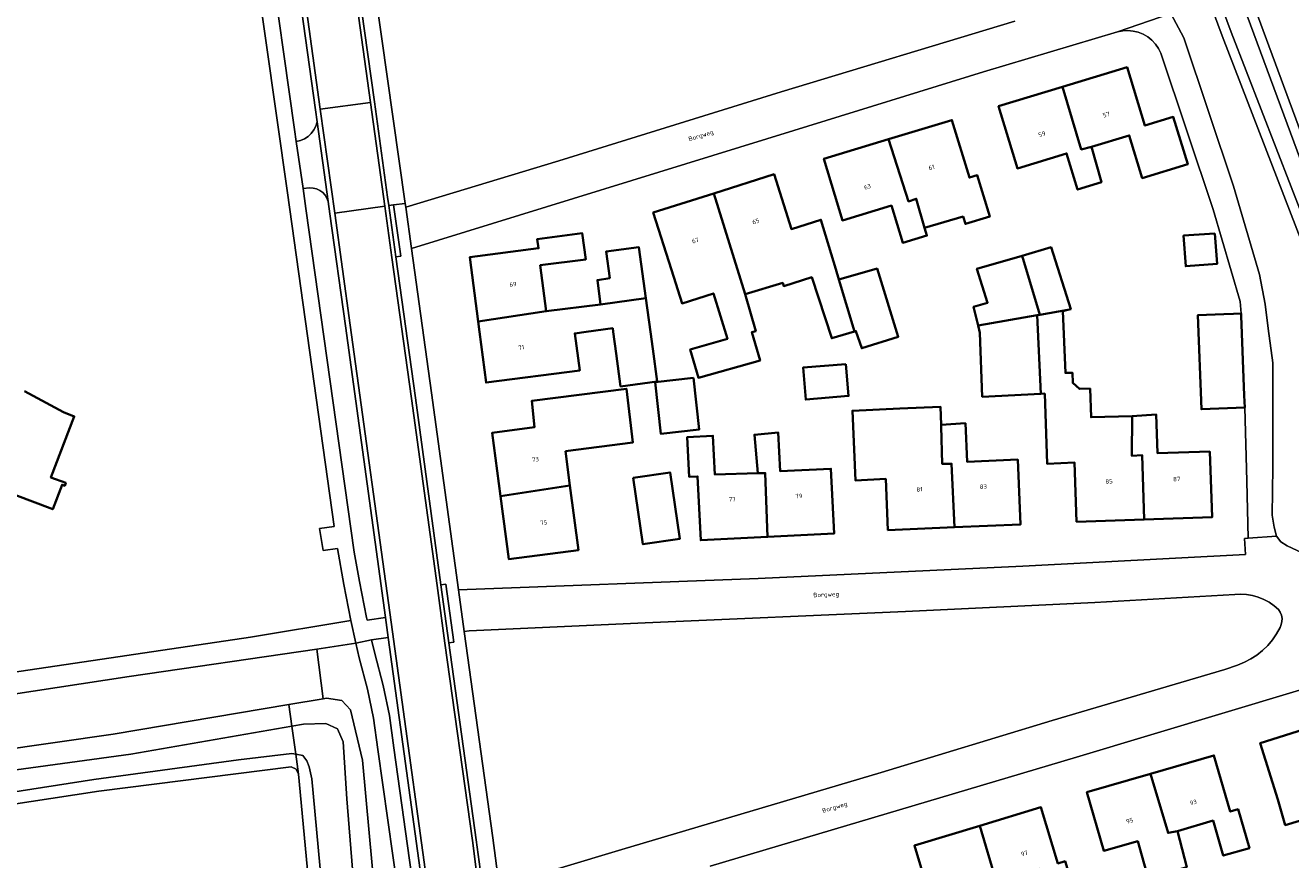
# Model space of a CAD drawing. Header units: metres. Extents: x 229229 to 231729, y 593167 to 595667.
# Tile 170 of 256: x 230402 to 230531, y 593946 to 594031. Entities that reach past the tile are written whole.
import ezdxf
from ezdxf.enums import TextEntityAlignment as Align

# ---------------------------------------------------------------- set-up
doc = ezdxf.new("R2010")
doc.units = ezdxf.units.M
for name, color, linetype, lineweight in [('B-WE-GR-GRAS-GV', 60, 'Continuous', 13), ('B-WE-GR-GROENVOORZIENING-GV', 80, 'Continuous', 18), ('B-WE-OG-BEBOUWING-GV', 7, 'Continuous', 35), ('B-WE-OG-BEBOUWING-T18', 10, 'Continuous', 18), ('B-WE-OG-TERREIN_ERF-GV', 7, 'Continuous', 18), ('B-WE-OG-TOPOGRAFIE-T18', 10, 'Continuous', 18), ('B-WE-OG-WATER-GV', 130, 'Continuous', 18), ('B-WE-OG-WATER_SLOOT-GV', 120, 'Continuous', 18), ('B-WE-VH-VERHARDING_GESLOTEN-GV', 252, 'Continuous', 18), ('B-WE-VH-VERHARDING_OPEN-GV', 252, 'Continuous', 18), ('B-WE-VH-VERHARDING_TEGEL-GV', 252, 'Continuous', 18)]:
    doc.layers.add(name, color=color, linetype=linetype, lineweight=lineweight)
doc.styles.add('NLCS-ISO-M250-T18', font='NLCS-ISO.ttf', dxfattribs={"height": 0.45})

msp = doc.modelspace()

# ---------------------------------------------------------------- linework, layer by layer
at = {"layer": 'B-WE-GR-GRAS-GV'}
msp.add_lwpolyline([(230432.7, 593962.668), (230432.029, 593967.725), (230412.956, 593964.929), (230388.507, 593961.199), (230354.366, 593956.011), (230353.197, 593955.833), (230353.971, 593950.74), (230357.255, 593951.288), (230411.346, 593959.047), (230429.211, 593962.076)], close=True, dxfattribs=at)
at = {"layer": 'B-WE-GR-GROENVOORZIENING-GV'}
for points in [[(230491.352, 594197.308), (230497.887, 594148.569), (230499.51, 594137.905), (230500.499, 594134.515), (230501.71, 594132.63), (230502.906, 594130.598), (230507.251, 594104.299), (230511.482, 594083.163), (230515.39, 594069.312), (230515.247, 594067.699), (230514.645, 594066.504), (230512.703, 594065.803), (230510.404, 594066.648), (230516.858, 594049.742), (230516.757, 594050.077), (230517.088, 594051.331), (230518.307, 594052.128), (230520.346, 594052.14), (230533.335, 594016.97), (230544.501, 593992.17), (230553.824, 593973.727), (230574.035, 593934.433)], [(230437.394, 594038.676), (230441.041, 594013.066), (230441.095, 594012.689), (230456.647, 594017.394), (230479.272, 594024.411), (230503.041, 594031.61)], [(230450.653, 593943.594), (230463.047, 593947.314), (230489.432, 593955.17), (230506.815, 593960.459), (230524.399, 593965.655), (230525.691, 593966.097), (230526.377, 593966.37), (230527.033, 593966.709), (230527.652, 593967.111), (230528.229, 593967.573), (230528.757, 593968.089), (230529.231, 593968.655), (230529.647, 593969.265), (230530.001, 593969.913), (230530.129, 593970.209), (230530.196, 593970.524), (230530.201, 593970.846), (230530.142, 593971.163), (230530.023, 593971.463), (230529.848, 593971.733), (230529.387, 593972.13), (230528.886, 593972.475), (230528.351, 593972.763), (230527.787, 593972.992), (230527.202, 593973.158), (230526.603, 593973.259), (230525.995, 593973.295), (230525.388, 593973.264), (230511.177, 593972.46), (230491.919, 593971.534), (230465.426, 593970.384), (230447.547, 593969.584), (230447.031, 593969.515), (230449.949, 593948.528), (230450.59, 593943.59)], [(230440.266, 593943.12), (230438.251, 593957.5), (230437.817, 593960.691), (230437.2, 593963.633), (230436.367, 593966.838), (230436.027, 593968.311), (230432.029, 593967.725), (230432.7, 593962.668), (230433.02, 593962.722), (230434.592, 593962.499), (230435.482, 593961.535), (230436.676, 593956.427), (230438.006, 593942.01)], [(230396.314, 593897.405), (230415.55, 593898.59), (230430.624, 593899.576), (230432.546, 593900.245), (230433.18, 593901.194), (230432.655, 593919.714), (230432.715, 593924.709), (230432.259, 593932.934), (230430.167, 593954.999), (230429.952, 593955.49), (230429.441, 593955.727), (230409.875, 593953.269), (230388.752, 593950.044)]]:
    msp.add_lwpolyline(points, dxfattribs=at)
for points in [[(230429.509, 594039.866), (230427.092, 594039.525), (230429.769, 594020.572), (230429.946, 594019.36), (230430.377, 594019.46), (230430.784, 594019.633), (230431.155, 594019.874), (230431.479, 594020.175), (230431.745, 594020.528), (230431.947, 594020.922), (230432.077, 594021.345), (230431.905, 594022.586)], [(230434.953, 594000.612), (230433.374, 594011.994), (230433.201, 594013.238), (230433.076, 594013.58), (230432.886, 594013.892), (230432.639, 594014.16), (230432.345, 594014.375), (230432.014, 594014.528), (230431.659, 594014.614), (230431.295, 594014.629), (230430.659, 594014.565), (230430.919, 594012.534), (230435.855, 593977.567), (230436.379, 593974.606), (230437.097, 593970.92), (230437.157, 593970.659), (230439.019, 593970.936)], [(230439.3, 593968.893), (230437.62, 593968.656), (230437.944, 593967.254), (230438.789, 593963.997), (230439.425, 593960.962), (230439.871, 593957.681), (230441.883, 593943.329), (230442.637, 593937.598), (230443.187, 593932.483), (230443.673, 593932.535), (230443.819, 593932.567), (230443.948, 593932.642), (230444.047, 593932.754), (230444.107, 593932.891), (230444.121, 593933.04), (230443.539, 593938.081)]]:
    msp.add_lwpolyline(points, close=True, dxfattribs=at)
at = {"layer": 'B-WE-OG-BEBOUWING-GV'}
for points in [[(230507.877, 594024.92), (230509.778, 594018.55), (230510.842, 594018.819), (230514.669, 594019.975), (230515.985, 594015.642), (230520.609, 594017.047), (230519.149, 594021.853), (230516.253, 594020.974), (230514.449, 594026.916)], [(230510.842, 594018.819), (230509.778, 594018.55), (230507.877, 594024.92), (230501.376, 594022.946), (230503.296, 594016.625), (230508.3, 594018.144), (230509.416, 594014.469), (230511.834, 594015.209)], [(230497.778, 594011.743), (230498.011, 594010.973), (230500.478, 594011.719), (230499.206, 594015.929), (230498.407, 594015.688), (230496.64, 594021.536), (230490.173, 594019.582), (230492.218, 594013.266), (230493.004, 594013.535), (230493.859, 594010.591)], [(230490.173, 594019.582), (230483.608, 594017.599), (230485.502, 594011.329), (230490.485, 594012.835), (230491.627, 594009.055), (230494.092, 594009.791), (230493.859, 594010.591), (230493.004, 594013.535), (230492.218, 594013.266)], [(230472.414, 594014.074), (230475.617, 594003.823), (230479.432, 594004.976), (230479.537, 594004.646), (230482.383, 594005.55), (230484.403, 593999.344), (230486.709, 594000.024), (230485.131, 594005.318), (230484.82, 594006.353), (230483.317, 594011.392), (230480.311, 594010.439), (230478.54, 594016.018)], [(230475.617, 594003.823), (230472.414, 594014.074), (230466.255, 594012.119), (230468.106, 594006.287), (230469.184, 594002.89), (230472.384, 594003.902), (230473.797, 593999.283), (230470.015, 593998.213), (230470.844, 593995.322), (230477.124, 593997.083), (230476.295, 593999.973), (230476.688, 594000.077)], [(230448.451, 594001.055), (230455.38, 594002.086), (230454.769, 594006.766), (230459.39, 594007.369), (230459.044, 594010.023), (230454.469, 594009.425), (230454.591, 594008.489), (230447.6, 594007.576)], [(230523.382, 594010.008), (230520.188, 594009.782), (230520.408, 594006.671), (230523.602, 594006.897)], [(230465.51, 594003.409), (230464.806, 594008.606), (230461.486, 594008.167), (230461.836, 594005.462), (230460.587, 594005.264), (230460.886, 594002.77)], [(230505.298, 594001.688), (230505.568, 594001.735), (230503.764, 594007.74), (230499.182, 594006.415), (230500.256, 594002.953), (230498.828, 594002.538), (230499.298, 594000.64)], [(230505.568, 594001.735), (230508.408, 594002.231), (230508.721, 594002.31), (230506.712, 594008.592), (230503.764, 594007.74)], [(230486.709, 594000.024), (230486.865, 594000.07), (230487.455, 593998.321), (230491.167, 593999.499), (230489.021, 594006.423), (230485.131, 594005.318)], [(230465.51, 594003.409), (230460.886, 594002.77), (230455.38, 594002.086), (230448.451, 594001.055), (230448.589, 594000), (230449.265, 593994.825), (230458.785, 593996.068), (230458.273, 593999.841), (230459.445, 594000), (230462.135, 594000.365), (230462.184, 594000), (230462.486, 593997.774), (230462.944, 593994.44), (230466.661, 593994.953), (230466.206, 593998.278), (230465.973, 594000)], [(230506.084, 593993.719), (230506.331, 593986.563), (230509.114, 593986.686), (230509.318, 593980.67), (230516.18, 593980.903), (230515.982, 593987.446), (230514.935, 593987.374), (230514.972, 593991.425), (230510.788, 593991.303), (230510.687, 593994.219), (230509.596, 593994.181), (230508.926, 593994.794), (230508.89, 593995.839), (230508.175, 593995.814), (230507.901, 594002.103), (230508.408, 594002.231), (230505.568, 594001.735), (230505.298, 594001.688), (230505.68, 593993.698)], [(230499.298, 594000.64), (230499.482, 593999.899), (230499.709, 593993.383), (230505.68, 593993.698), (230505.298, 594001.688)], [(230526.042, 594001.854), (230525.256, 594001.825), (230524.288, 594001.789), (230521.652, 594001.691), (230522.006, 593992.126), (230526.405, 593992.289), (230526.36, 593993.515), (230526.06, 594001.607)], [(230485.838, 593996.721), (230481.492, 593996.35), (230481.769, 593993.109), (230486.115, 593993.48)], [(230470.347, 593995.311), (230466.442, 593994.886), (230467.016, 593989.617), (230470.92, 593990.042)], [(230457.32, 593987.861), (230464.194, 593988.746), (230463.529, 593994.198), (230453.908, 593992.965), (230454.188, 593990.296), (230449.883, 593989.732), (230450.73, 593983.268), (230457.781, 593984.344)], [(230496.9, 593980.117), (230496.606, 593986.577), (230495.627, 593986.576), (230495.553, 593990.377), (230495.55, 593990.538), (230495.467, 593992.376), (230491.332, 593992.189), (230486.51, 593991.971), (230486.831, 593984.863), (230489.898, 593985.027), (230490.12, 593979.829)], [(230495.553, 593990.377), (230495.627, 593986.576), (230496.606, 593986.577), (230496.9, 593980.117), (230503.609, 593980.403), (230503.328, 593987.001), (230498.171, 593986.782), (230498.005, 593990.686), (230495.55, 593990.538)], [(230514.935, 593987.374), (230515.982, 593987.446), (230516.18, 593980.903), (230523.085, 593981.137), (230522.858, 593987.814), (230517.548, 593987.634), (230517.415, 593991.572), (230514.972, 593991.425)], [(230476.903, 593985.611), (230472.525, 593985.468), (230472.326, 593989.416), (230469.721, 593989.284), (230469.925, 593985.24), (230470.767, 593985.283), (230471.095, 593978.788), (230477.886, 593979.13), (230477.64, 593985.624)], [(230477.886, 593979.13), (230484.65, 593979.471), (230484.318, 593986.063), (230479.166, 593985.803), (230478.967, 593989.75), (230476.552, 593989.529), (230476.903, 593985.611), (230477.64, 593985.624)], [(230464.225, 593985.143), (230465.203, 593978.376), (230468.95, 593978.918), (230467.972, 593985.684)], [(230450.73, 593983.268), (230451.569, 593976.868), (230458.64, 593977.794), (230457.781, 593984.344)], [(230535.245, 593951.239), (230535.633, 593949.995), (230538.042, 593950.716), (230537.646, 593952.086), (230536.914, 593954.615), (230536.099, 593954.389), (230534.31, 593960.131), (230527.981, 593958.158), (230529.771, 593952.416), (230530.531, 593949.811)], [(230516.835, 593955.033), (230518.621, 593949.011), (230519.589, 593949.202), (230523.192, 593950.277), (230524.229, 593946.701), (230526.883, 593947.47), (230525.739, 593951.416), (230524.934, 593951.182), (230523.275, 593956.901)], [(230515.534, 593948.188), (230516.58, 593944.416), (230518.114, 593944.83), (230520.518, 593945.535), (230519.589, 593949.202), (230518.621, 593949.011), (230516.835, 593955.033), (230510.365, 593953.157), (230512.095, 593947.191)], [(230502.017, 593944.304), (230505.615, 593945.356), (230506.763, 593941.555), (230509.297, 593942.321), (230508.148, 593946.128), (230507.415, 593945.907), (230505.69, 593951.619), (230499.472, 593949.741), (230501.148, 593944.109)], [(230500.395, 593939.664), (230503.161, 593940.475), (230502.017, 593944.304), (230501.148, 593944.109), (230499.472, 593949.741), (230492.811, 593947.73), (230494.517, 593942.082), (230497.715, 593943.047), (230498.896, 593939.25)]]:
    msp.add_lwpolyline(points, close=True, dxfattribs=at)
msp.add_lwpolyline([(230401.321, 593983.407), (230405.192, 593981.948), (230406.13, 593984.428), (230406.401, 593984.327), (230406.512, 593984.624), (230404.995, 593985.187), (230407.383, 593991.384), (230406.291, 593991.821), (230402.314, 593993.961)], dxfattribs=at)
at = {"layer": 'B-WE-OG-TERREIN_ERF-GV'}
for points in [[(230564.969, 593940.9), (230555.776, 593959.946), (230546.091, 593979.105), (230540.807, 593989.928), (230534.774, 594002.538), (230524.102, 594030.125), (230516.959, 594049.407), (230516.858, 594049.742), (230510.404, 594066.648), (230509.685, 594068.609), (230507.883, 594073.782), (230504.301, 594086.114), (230500.516, 594105.203), (230499.155, 594112.141), (230498.667, 594119.662), (230496.77, 594129.608), (230493.297, 594145.72), (230489.081, 594180.171), (230486.646, 594198.131)], [(230388.455, 593963.46), (230425.306, 593968.942), (230435.491, 593970.639), (230434.778, 593974.297), (230434.131, 593977.953), (230432.677, 593977.745), (230432.309, 593979.978), (230433.8, 593980.205), (230429.066, 594014.151), (230422.412, 594060.911), (230411.207, 594059.256), (230374.633, 594053.668)], [(230518.896, 594032.394), (230520.229, 594029.91), (230525.256, 594014.804), (230527.898, 594005.812), (230528.493, 594002.805), (230528.806, 594000.335), (230529.27, 593996.835), (230529.28, 593986.215), (230529.212, 593981.337), (230529.397, 593980.117), (230529.646, 593979.192), (230530.075, 593978.642), (230530.725, 593978.211), (230539.111, 593974.337)], [(230402.314, 593993.961), (230406.291, 593991.821), (230407.383, 593991.384), (230404.995, 593985.187), (230406.512, 593984.624), (230406.401, 593984.327), (230406.13, 593984.428), (230405.192, 593981.948), (230401.321, 593983.407)], [(230546.864, 593943.767), (230544.651, 593951.189), (230547.613, 593952.16), (230548.306, 593949.947), (230550.371, 593950.614), (230542.325, 593964.804), (230541.582, 593965.424), (230540.988, 593965.686), (230540.379, 593965.836), (230539.971, 593965.894), (230539.208, 593965.725), (230509.298, 593956.717), (230472.046, 593945.632)]]:
    msp.add_lwpolyline(points, dxfattribs=at)
for points in [[(230521.652, 594001.691), (230524.288, 594001.789), (230525.256, 594001.825), (230526.042, 594001.854), (230525.951, 594003.089), (230523.19, 594012.428), (230517.861, 594028.35), (230517.626, 594028.831), (230517.323, 594029.272), (230516.959, 594029.665), (230516.542, 594030.001), (230516.081, 594030.272), (230515.584, 594030.473), (230515.064, 594030.599), (230514.531, 594030.648), (230513.997, 594030.62), (230513.472, 594030.513), (230499.848, 594026.459), (230480.547, 594020.465), (230441.677, 594008.483), (230443.712, 593993.778), (230446.453, 593973.75), (230476.917, 593974.898), (230503.86, 593976.159), (230526.481, 593977.329), (230526.396, 593978.977), (230526.774, 593978.997), (230526.636, 593984.811), (230526.405, 593992.289), (230522.006, 593992.126)], [(230501.376, 594022.946), (230507.877, 594024.92), (230514.449, 594026.916), (230516.253, 594020.974), (230519.149, 594021.853), (230520.609, 594017.047), (230515.985, 594015.642), (230514.669, 594019.975), (230510.842, 594018.819), (230511.834, 594015.209), (230509.416, 594014.469), (230508.3, 594018.144), (230503.296, 594016.625)], [(230485.502, 594011.329), (230483.608, 594017.599), (230490.173, 594019.582), (230496.64, 594021.536), (230498.407, 594015.688), (230499.206, 594015.929), (230500.478, 594011.719), (230498.011, 594010.973), (230497.778, 594011.743), (230493.859, 594010.591), (230494.092, 594009.791), (230491.627, 594009.055), (230490.485, 594012.835)], [(230477.124, 593997.083), (230470.844, 593995.322), (230470.015, 593998.213), (230473.797, 593999.283), (230472.384, 594003.902), (230469.184, 594002.89), (230468.106, 594006.287), (230466.255, 594012.119), (230472.414, 594014.074), (230478.54, 594016.018), (230480.311, 594010.439), (230483.317, 594011.392), (230484.82, 594006.353), (230485.131, 594005.318), (230489.021, 594006.423), (230491.167, 593999.499), (230487.455, 593998.321), (230486.865, 594000.07), (230486.709, 594000.024), (230484.403, 593999.344), (230482.383, 594005.55), (230479.537, 594004.646), (230479.432, 594004.976), (230475.617, 594003.823), (230476.688, 594000.077), (230476.295, 593999.973)], [(230466.661, 593994.953), (230462.944, 593994.44), (230462.486, 593997.774), (230462.184, 594000), (230462.135, 594000.365), (230459.445, 594000), (230458.273, 593999.841), (230458.785, 593996.068), (230449.265, 593994.825), (230448.589, 594000), (230448.451, 594001.055), (230447.6, 594007.576), (230454.591, 594008.489), (230454.469, 594009.425), (230459.044, 594010.023), (230459.39, 594007.369), (230454.769, 594006.766), (230455.38, 594002.086), (230460.886, 594002.77), (230460.587, 594005.264), (230461.836, 594005.462), (230461.486, 594008.167), (230464.806, 594008.606), (230465.51, 594003.409), (230465.973, 594000), (230466.206, 593998.278)], [(230520.188, 594009.782), (230523.382, 594010.008), (230523.602, 594006.897), (230520.408, 594006.671)], [(230506.084, 593993.719), (230505.68, 593993.698), (230499.709, 593993.383), (230499.482, 593999.899), (230499.298, 594000.64), (230498.828, 594002.538), (230500.256, 594002.953), (230499.182, 594006.415), (230503.764, 594007.74), (230506.712, 594008.592), (230508.721, 594002.31), (230508.408, 594002.231), (230507.901, 594002.103), (230508.175, 593995.814), (230508.89, 593995.839), (230508.926, 593994.794), (230509.596, 593994.181), (230510.687, 593994.219), (230510.788, 593991.303), (230514.972, 593991.425), (230517.415, 593991.572), (230517.548, 593987.634), (230522.858, 593987.814), (230523.085, 593981.137), (230516.18, 593980.903), (230509.318, 593980.67), (230509.114, 593986.686), (230506.331, 593986.563)], [(230485.838, 593996.721), (230486.115, 593993.48), (230481.769, 593993.109), (230481.492, 593996.35)], [(230470.92, 593990.042), (230467.016, 593989.617), (230466.442, 593994.886), (230470.347, 593995.311)], [(230464.194, 593988.746), (230457.32, 593987.861), (230457.781, 593984.344), (230458.64, 593977.794), (230451.569, 593976.868), (230450.73, 593983.268), (230449.883, 593989.732), (230454.188, 593990.296), (230453.908, 593992.965), (230463.529, 593994.198)], [(230495.467, 593992.376), (230495.55, 593990.538), (230498.005, 593990.686), (230498.171, 593986.782), (230503.328, 593987.001), (230503.609, 593980.403), (230496.9, 593980.117), (230490.12, 593979.829), (230489.898, 593985.027), (230486.831, 593984.863), (230486.51, 593991.971), (230491.332, 593992.189)], [(230472.525, 593985.468), (230476.903, 593985.611), (230476.552, 593989.529), (230478.967, 593989.75), (230479.166, 593985.803), (230484.318, 593986.063), (230484.65, 593979.471), (230477.886, 593979.13), (230471.095, 593978.788), (230470.767, 593985.283), (230469.925, 593985.24), (230469.721, 593989.284), (230472.326, 593989.416)], [(230468.95, 593978.918), (230465.203, 593978.376), (230464.225, 593985.143), (230467.972, 593985.684)], [(230535.245, 593951.239), (230530.531, 593949.811), (230529.771, 593952.416), (230527.981, 593958.158), (230534.31, 593960.131), (230540.709, 593962.126), (230542.488, 593956.418), (230543.166, 593956.629), (230544.359, 593952.802), (230541.812, 593952.008), (230541.448, 593953.174), (230537.646, 593952.086), (230538.042, 593950.716), (230535.633, 593949.995)], [(230510.365, 593953.157), (230516.835, 593955.033), (230523.275, 593956.901), (230524.934, 593951.182), (230525.739, 593951.416), (230526.883, 593947.47), (230524.229, 593946.701), (230523.192, 593950.277), (230519.589, 593949.202), (230520.518, 593945.535), (230518.114, 593944.83), (230516.58, 593944.416), (230515.534, 593948.188), (230512.095, 593947.191)], [(230500.395, 593939.664), (230498.896, 593939.25), (230497.715, 593943.047), (230494.517, 593942.082), (230492.811, 593947.73), (230499.472, 593949.741), (230505.69, 593951.619), (230507.415, 593945.907), (230508.148, 593946.128), (230509.297, 593942.321), (230506.763, 593941.555), (230505.615, 593945.356), (230502.017, 593944.304), (230503.161, 593940.475)]]:
    msp.add_lwpolyline(points, close=True, dxfattribs=at)
at = {"layer": 'B-WE-OG-WATER-GV'}
for points in [[(230572.715, 593927.987), (230574.846, 593928.314), (230575.271, 593928.817), (230575.28, 593929.155), (230573.132, 593934.001), (230552.933, 593973.273), (230543.598, 593991.739), (230532.409, 594016.591), (230519.651, 594051.136), (230518.608, 594051.13), (230517.957, 594050.704), (230517.796, 594050.095), (230517.907, 594049.725), (230525.037, 594030.479), (230535.693, 594002.935), (230541.707, 593990.363), (230546.987, 593979.55), (230556.673, 593960.389), (230565.864, 593941.346)], [(230429.893, 593957.026), (230429.509, 593959.866), (230413.144, 593957.041), (230383.573, 593952.998), (230355.702, 593948.682), (230354.672, 593948.191), (230354.721, 593947.26), (230355.408, 593946.328), (230358.153, 593946.475), (230366.29, 593947.75), (230409.358, 593954.452), (230424.081, 593956.439), (230429.507, 593957.098)], [(230429.893, 593957.026), (230430.627, 593956.89), (230431.028, 593956.346), (230431.268, 593955.737), (230431.55, 593954.501), (230432.503, 593943.908), (230433.058, 593938.363), (230433.17, 593935.279), (230433.366, 593933.71), (230433.842, 593933.065), (230434.991, 593933.009), (230435.971, 593933.429), (230436.335, 593934.298), (230436.419, 593936.064), (230435.103, 593952.485), (230434.713, 593958.274), (230434.152, 593959.62), (230432.948, 593960.152), (230430.679, 593960.068), (230429.509, 593959.866)]]:
    msp.add_lwpolyline(points, close=True, dxfattribs=at)
at = {"layer": 'B-WE-OG-WATER_SLOOT-GV'}
for points in [[(230572.154, 593926.889), (230575.368, 593927.382), (230576.261, 593928.44), (230576.286, 593929.354), (230574.035, 593934.433), (230553.824, 593973.727), (230544.501, 593992.17), (230533.335, 594016.97), (230520.346, 594052.14), (230518.307, 594052.128), (230517.088, 594051.331), (230516.757, 594050.077), (230516.858, 594049.742), (230516.959, 594049.407), (230524.102, 594030.125), (230534.774, 594002.538), (230540.807, 593989.928), (230546.091, 593979.105), (230555.776, 593959.946), (230564.969, 593940.9)], [(230572.715, 593927.987), (230565.864, 593941.346), (230556.673, 593960.389), (230546.987, 593979.55), (230541.707, 593990.363), (230535.693, 594002.935), (230525.037, 594030.479), (230517.907, 594049.725), (230517.796, 594050.095), (230517.957, 594050.704), (230518.608, 594051.13), (230519.651, 594051.136), (230532.409, 594016.591), (230543.598, 593991.739), (230552.933, 593973.273), (230573.132, 593934.001), (230575.28, 593929.155), (230575.271, 593928.817), (230574.846, 593928.314)]]:
    msp.add_lwpolyline(points, close=True, dxfattribs=at)
for points in [[(230438.006, 593942.01), (230436.676, 593956.427), (230435.482, 593961.535), (230434.592, 593962.499), (230433.02, 593962.722), (230432.7, 593962.668), (230429.211, 593962.076), (230429.509, 593959.866), (230430.679, 593960.068), (230432.948, 593960.152), (230434.152, 593959.62), (230434.713, 593958.274), (230435.103, 593952.485), (230436.419, 593936.064)], [(230383.573, 593952.998), (230413.144, 593957.041), (230429.509, 593959.866), (230429.211, 593962.076), (230411.346, 593959.047), (230357.255, 593951.288)], [(230388.752, 593950.044), (230409.875, 593953.269), (230429.441, 593955.727), (230429.952, 593955.49), (230430.167, 593954.999), (230429.893, 593957.026), (230429.507, 593957.098), (230424.081, 593956.439), (230409.358, 593954.452), (230366.29, 593947.75)], [(230432.503, 593943.908), (230431.55, 593954.501), (230431.268, 593955.737), (230431.028, 593956.346), (230430.627, 593956.89), (230429.893, 593957.026), (230430.167, 593954.999), (230432.259, 593932.934)]]:
    msp.add_lwpolyline(points, dxfattribs=at)
at = {"layer": 'B-WE-VH-VERHARDING_GESLOTEN-GV'}
for points in [[(230429.509, 594039.866), (230431.905, 594022.586), (230432.077, 594021.345), (230433.201, 594013.238), (230433.374, 594011.994), (230434.953, 594000.612), (230439.019, 593970.936), (230439.3, 593968.893), (230443.539, 593938.081)], [(230444.035, 593938.144), (230439.727, 593969.458), (230435.448, 594000.68), (230433.869, 594012.063), (230432.401, 594022.651), (230430.004, 594039.935)], [(230430.004, 594039.935), (230432.401, 594022.651), (230437.502, 594023.326), (230435.528, 594037.57)], [(230435.528, 594037.57), (230437.502, 594023.326), (230438.963, 594012.778), (230439.685, 594007.553), (230441.669, 593993.224), (230444.273, 593974.2), (230445.076, 593968.316), (230447.868, 593948.246), (230449.141, 593938.261)], [(230448.844, 593943.833), (230448.264, 593948.299), (230445.472, 593968.37), (230444.669, 593974.254), (230442.065, 593993.279), (230440.081, 594007.608), (230439.359, 594012.833), (230439.241, 594013.686), (230437.899, 594023.378), (230435.924, 594037.625)], [(230449.141, 593938.261), (230447.868, 593948.246), (230445.076, 593968.316), (230444.273, 593974.2), (230441.669, 593993.224), (230439.685, 594007.553), (230438.963, 594012.778), (230433.869, 594012.063), (230435.448, 594000.68), (230439.727, 593969.458), (230444.035, 593938.144)]]:
    msp.add_lwpolyline(points, dxfattribs=at)
msp.add_lwpolyline([(230432.401, 594022.651), (230433.869, 594012.063), (230438.963, 594012.778), (230437.502, 594023.326)], close=True, dxfattribs=at)
at = {"layer": 'B-WE-VH-VERHARDING_OPEN-GV'}
for points in [[(230422.412, 594060.911), (230429.066, 594014.151), (230433.8, 593980.205), (230432.309, 593979.978), (230432.677, 593977.745), (230434.131, 593977.953), (230434.778, 593974.297), (230435.491, 593970.639), (230436.027, 593968.311), (230437.62, 593968.656), (230439.3, 593968.893), (230439.019, 593970.936), (230437.157, 593970.659), (230437.097, 593970.92), (230436.379, 593974.606), (230435.855, 593977.567), (230430.919, 594012.534), (230430.659, 594014.565), (230429.946, 594019.36), (230429.769, 594020.572), (230427.092, 594039.525)], [(230435.924, 594037.625), (230437.899, 594023.378), (230439.241, 594013.686), (230439.359, 594012.833), (230439.854, 594012.901), (230441.041, 594013.066), (230437.394, 594038.676)], [(230503.041, 594031.61), (230479.272, 594024.411), (230456.647, 594017.394), (230441.095, 594012.689), (230441.677, 594008.483), (230480.547, 594020.465), (230499.848, 594026.459), (230513.472, 594030.513), (230518.896, 594032.394)], [(230450.59, 593943.59), (230449.949, 593948.528), (230447.031, 593969.515), (230446.453, 593973.75), (230443.712, 593993.778), (230441.677, 594008.483), (230441.095, 594012.689), (230441.041, 594013.066), (230439.854, 594012.901), (230440.577, 594007.676), (230440.081, 594007.608), (230442.065, 593993.279), (230444.669, 593974.254), (230445.164, 593974.322), (230445.967, 593968.438), (230445.472, 593968.37), (230448.264, 593948.299), (230448.844, 593943.833)], [(230539.111, 593974.337), (230530.725, 593978.211), (230530.075, 593978.642), (230529.646, 593979.192), (230526.774, 593978.997), (230526.396, 593978.977), (230526.481, 593977.329), (230503.86, 593976.159), (230476.917, 593974.898), (230446.453, 593973.75), (230447.031, 593969.515), (230447.547, 593969.584), (230465.426, 593970.384), (230491.919, 593971.534), (230511.177, 593972.46), (230525.388, 593973.264), (230525.995, 593973.295), (230526.603, 593973.259), (230527.202, 593973.158), (230527.787, 593972.992), (230528.351, 593972.763), (230528.886, 593972.475), (230529.387, 593972.13), (230529.848, 593971.733), (230530.023, 593971.463), (230530.142, 593971.163), (230530.201, 593970.846), (230530.196, 593970.524), (230530.129, 593970.209), (230530.001, 593969.913), (230529.647, 593969.265), (230529.231, 593968.655), (230528.757, 593968.089), (230528.229, 593967.573), (230527.652, 593967.111), (230527.033, 593966.709), (230526.377, 593966.37), (230525.691, 593966.097), (230524.399, 593965.655), (230506.815, 593960.459), (230489.432, 593955.17), (230463.047, 593947.314), (230450.653, 593943.594)], [(230441.883, 593943.329), (230439.871, 593957.681), (230439.425, 593960.962), (230438.789, 593963.997), (230437.944, 593967.254), (230437.62, 593968.656), (230436.027, 593968.311), (230436.367, 593966.838), (230437.2, 593963.633), (230437.817, 593960.691), (230438.251, 593957.5), (230440.266, 593943.12)], [(230472.046, 593945.632), (230509.298, 593956.717), (230539.208, 593965.725)]]:
    msp.add_lwpolyline(points, dxfattribs=at)
for points in [[(230529.27, 593996.835), (230528.806, 594000.335), (230528.493, 594002.805), (230527.898, 594005.812), (230525.256, 594014.804), (230520.229, 594029.91), (230518.896, 594032.394), (230513.472, 594030.513), (230513.997, 594030.62), (230514.531, 594030.648), (230515.064, 594030.599), (230515.584, 594030.473), (230516.081, 594030.272), (230516.542, 594030.001), (230516.959, 594029.665), (230517.323, 594029.272), (230517.626, 594028.831), (230517.861, 594028.35), (230523.19, 594012.428), (230525.951, 594003.089), (230526.042, 594001.854), (230526.06, 594001.607), (230526.36, 593993.515), (230526.405, 593992.289), (230526.636, 593984.811), (230526.774, 593978.997), (230529.646, 593979.192), (230529.397, 593980.117), (230529.212, 593981.337), (230529.28, 593986.215)], [(230432.077, 594021.345), (230431.947, 594020.922), (230431.745, 594020.528), (230431.479, 594020.175), (230431.155, 594019.874), (230430.784, 594019.633), (230430.377, 594019.46), (230429.946, 594019.36), (230430.659, 594014.565), (230431.295, 594014.629), (230431.659, 594014.614), (230432.014, 594014.528), (230432.345, 594014.375), (230432.639, 594014.16), (230432.886, 594013.892), (230433.076, 594013.58), (230433.201, 594013.238)], [(230440.081, 594007.608), (230440.577, 594007.676), (230439.854, 594012.901), (230439.359, 594012.833)], [(230444.669, 593974.254), (230445.472, 593968.37), (230445.967, 593968.438), (230445.164, 593974.322)]]:
    msp.add_lwpolyline(points, close=True, dxfattribs=at)
at = {"layer": 'B-WE-VH-VERHARDING_TEGEL-GV'}
msp.add_lwpolyline([(230388.507, 593961.199), (230412.956, 593964.929), (230432.029, 593967.725), (230436.027, 593968.311), (230435.491, 593970.639), (230425.306, 593968.942), (230388.455, 593963.46)], dxfattribs=at)

# ---------------------------------------------------------------- texts
at = {"layer": 'B-WE-OG-BEBOUWING-T18', "style": 'NLCS-ISO-M250-T18'}
for s, rotation, p in [('57', 16.8, (230512.325, 594022.091)), ('59', 16.9, (230505.789, 594020.106)), ('61', 16.8, (230494.563, 594016.73)), ('63', 16.8, (230488.047, 594014.761)), ('65', 17.6, (230476.687, 594011.233)), ('67', 17.6, (230470.545, 594009.284)), ('69', 7.4, (230451.992, 594004.833)), ('71', 7.7, (230452.832, 593998.402)), ('73', 7.4, (230454.273, 593987.02)), ('81', 2.5, (230493.34, 593983.969)), ('83', 2.4, (230499.829, 593984.245)), ('85', 2, (230512.613, 593984.784)), ('87', 1.9, (230519.497, 593985.018)), ('77', 1.8, (230474.289, 593982.954)), ('79', 2.8, (230481.067, 593983.295)), ('75', 7.4, (230455.116, 593980.588)), ('93', 16.6, (230521.169, 593952.125)), ('95', 16.2, (230514.714, 593950.253)), ('97', 16.3, (230504.001, 593946.931))]:
    msp.add_text(s, height=0.45, rotation=rotation, dxfattribs=at).set_placement(p, align=Align.MIDDLE)
at = {"layer": 'B-WE-OG-TOPOGRAFIE-T18', "style": 'NLCS-ISO-M250-T18'}
for rotation, p in [(17.1, (230471.127, 594019.912)), (2.6, (230483.851, 593973.203)), (16.7, (230484.728, 593951.57))]:
    msp.add_text('Borgweg', height=0.45, rotation=rotation, dxfattribs=at).set_placement(p, align=Align.MIDDLE)

doc.saveas('drawing.dxf')
